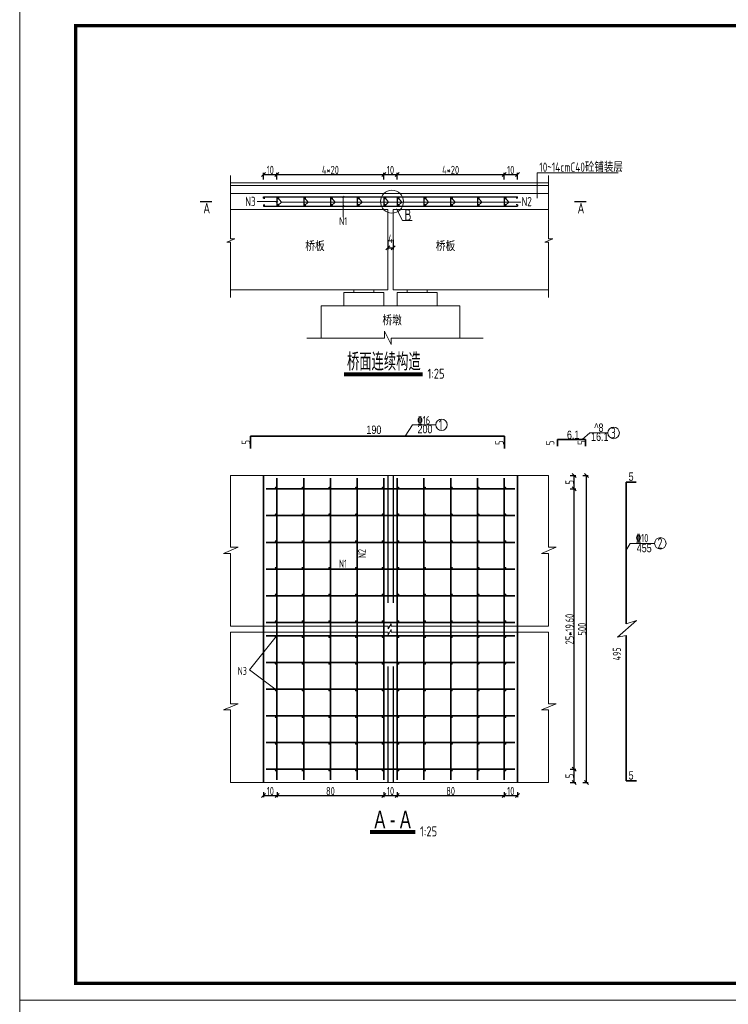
# Model space of a CAD drawing. Header units: inches. Extents: x 112594 to 193184, y 44995 to 116598.
# Tile 122 of 153: x 186820 to 188941, y 77922 to 80873. Entities that reach past the tile are written whole.
import ezdxf

# ---------------------------------------------------------------- set-up
doc = ezdxf.new("R2010")
doc.units = ezdxf.units.IN
doc.header["$MEASUREMENT"] = 0
doc.linetypes.add('ACAD_ISO03W100', pattern=[30, 12, -18])
doc.linetypes.add('DASHED', pattern=[19.05, 12.7, -6.35])
doc.layers.get('0').update_dxf_attribs({"lineweight": 15})
for name, color, linetype, lineweight in [('0文字', 6, 'Continuous', 18), ('0钢筋', 3, 'Continuous', 35), ('2CSX', 1, 'Continuous', 40), ('BM1', 7, 'Continuous', 15), ('标注', 7, 'Continuous', 18), ('虚线', 2, 'ACAD_ISO03W100', 25)]:
    doc.layers.add(name, color=color, linetype=linetype, lineweight=lineweight)
doc.layers.add('粗线-可见轮廓线、钢筋、结构分缝线、材料分界线、断层线、岩性分界线', color=1, linetype='Continuous')
doc.layers.add('配筋2', color=2, linetype='Continuous')
doc.styles.add('hz-e', font='hztxt_e.shx', dxfattribs={"width": 0.75, "bigfont": 'hztxt.shx'})
doc.styles.add('HZTXT', font='tssdeng.shx', dxfattribs={"width": 0.75, "bigfont": 'hztxt.shx'})
doc.styles.add('TSSD_Dimension', font='Tssdeng.shx', dxfattribs={"width": 0.7, "bigfont": 'hztxt.shx'})
doc.dimstyles.new('副本STANDARD', dxfattribs={"dimtxt": 45, "dimasz": 7.5, "dimexe": 5, "dimexo": 2.5, "dimgap": 1, "dimtad": 1, "dimdec": 0, "dimzin": 1, "dimdsep": 46, "dimtxsty": 'HZTXT', "dimblk1": 'OBLIQUE', "dimblk2": 'OBLIQUE', "dimsah": 1, "dimcen": 10, "dimclrd": 4, "dimclre": 4, "dimclrt": 4, "dimadec": 0, "dimazin": 0, "dimtfac": 1, "dimtdec": 0, "dimtmove": 2, "dimatfit": 3, "dimldrblk": 'OBLIQUE', "dimfxl": 1, "dimtolj": 1, "dimtzin": 0, "dimarcsym": 0})

# ---------------------------------------------------------------- blocks, each defined once
blk = doc.blocks.new('_Oblique')
at = {"color": 0, "linetype": 'ByBlock', "lineweight": -2}
blk.add_line((-0.5, -0.5), (0.5, 0.5), dxfattribs=at)
blk = doc.blocks.new('*D1456')
at = {"layer": '2CSX', "color": 4, "lineweight": -2}
for p, q in [((187550, 78558.3), (187550, 78542.8)), ((187550, 78547.8), (187590.1, 78547.8)), ((187590.1, 78558.3), (187590.1, 78542.8))]:
    blk.add_line(p, q, dxfattribs=at)
at = {"layer": '2CSX', "color": 4, "lineweight": -2, "xscale": 12, "yscale": 12, "zscale": 12, "rotation": 180}
blk.add_blockref('_Oblique', (187550, 78547.8), dxfattribs=at)
at = {"layer": '2CSX', "color": 4, "lineweight": -2, "xscale": 12, "yscale": 12, "zscale": 12}
blk.add_blockref('_Oblique', (187590.1, 78547.8), dxfattribs=at)
at = {"layer": '2CSX', "color": 4, "lineweight": -3, "insert": (187570.1, 78561.3), "char_height": 25, "attachment_point": 5, "style": 'HZTXT'}
blk.add_mtext('\\A1;10', dxfattribs=at)
blk = doc.blocks.new('*D1457')
at = {"layer": '2CSX', "color": 4, "lineweight": -2}
for p, q in [((187590.1, 78558.3), (187590.1, 78542.8)), ((187590.1, 78547.8), (187910.2, 78547.8)), ((187910.2, 78558.3), (187910.2, 78542.8))]:
    blk.add_line(p, q, dxfattribs=at)
at = {"layer": '2CSX', "color": 4, "lineweight": -2, "xscale": 12, "yscale": 12, "zscale": 12, "rotation": 180}
blk.add_blockref('_Oblique', (187590.1, 78547.8), dxfattribs=at)
at = {"layer": '2CSX', "color": 4, "lineweight": -2, "xscale": 12, "yscale": 12, "zscale": 12}
blk.add_blockref('_Oblique', (187910.2, 78547.8), dxfattribs=at)
at = {"layer": '2CSX', "color": 4, "lineweight": -3, "insert": (187750.1, 78561.3), "char_height": 25, "attachment_point": 5, "style": 'HZTXT'}
blk.add_mtext('\\A1;80', dxfattribs=at)
blk = doc.blocks.new('*D1458')
at = {"layer": '2CSX', "color": 4, "lineweight": -2}
for p, q in [((187910.2, 78558.3), (187910.2, 78542.8)), ((187910.2, 78547.8), (187949.8, 78547.8)), ((187949.8, 78558.3), (187949.8, 78542.8))]:
    blk.add_line(p, q, dxfattribs=at)
at = {"layer": '2CSX', "color": 4, "lineweight": -2, "xscale": 12, "yscale": 12, "zscale": 12, "rotation": 180}
blk.add_blockref('_Oblique', (187910.2, 78547.8), dxfattribs=at)
at = {"layer": '2CSX', "color": 4, "lineweight": -2, "xscale": 12, "yscale": 12, "zscale": 12}
blk.add_blockref('_Oblique', (187949.8, 78547.8), dxfattribs=at)
at = {"layer": '2CSX', "color": 4, "lineweight": -3, "insert": (187930, 78561.3), "char_height": 25, "attachment_point": 5, "style": 'HZTXT'}
blk.add_mtext('\\A1;10', dxfattribs=at)
blk = doc.blocks.new('*D1459')
at = {"layer": '2CSX', "color": 4, "lineweight": -2}
for p, q in [((187949.8, 78558.3), (187949.8, 78542.8)), ((187949.8, 78547.8), (188270, 78547.8)), ((188270, 78558.3), (188270, 78542.8))]:
    blk.add_line(p, q, dxfattribs=at)
at = {"layer": '2CSX', "color": 4, "lineweight": -2, "xscale": 12, "yscale": 12, "zscale": 12, "rotation": 180}
blk.add_blockref('_Oblique', (187949.8, 78547.8), dxfattribs=at)
at = {"layer": '2CSX', "color": 4, "lineweight": -2, "xscale": 12, "yscale": 12, "zscale": 12}
blk.add_blockref('_Oblique', (188270, 78547.8), dxfattribs=at)
at = {"layer": '2CSX', "color": 4, "lineweight": -3, "insert": (188109.9, 78561.3), "char_height": 25, "attachment_point": 5, "style": 'HZTXT'}
blk.add_mtext('\\A1;80', dxfattribs=at)
blk = doc.blocks.new('*D1460')
at = {"layer": '2CSX', "color": 4, "lineweight": -2}
for p, q in [((188270, 78558.3), (188270, 78542.8)), ((188270, 78547.8), (188310, 78547.8)), ((188310, 78558.3), (188310, 78542.8))]:
    blk.add_line(p, q, dxfattribs=at)
at = {"layer": '2CSX', "color": 4, "lineweight": -2, "xscale": 12, "yscale": 12, "zscale": 12, "rotation": 180}
blk.add_blockref('_Oblique', (188270, 78547.8), dxfattribs=at)
at = {"layer": '2CSX', "color": 4, "lineweight": -2, "xscale": 12, "yscale": 12, "zscale": 12}
blk.add_blockref('_Oblique', (188310, 78547.8), dxfattribs=at)
at = {"layer": '2CSX', "color": 4, "lineweight": -3, "insert": (188290, 78561.3), "char_height": 25, "attachment_point": 5, "style": 'HZTXT'}
blk.add_mtext('\\A1;10', dxfattribs=at)
blk = doc.blocks.new('*D1461')
at = {"layer": '2CSX', "color": 4, "lineweight": -2}
for p, q in [((188467.3, 78626.6), (188484.5, 78626.6)), ((188479.5, 78586.6), (188479.5, 78626.6)), ((188467.3, 78586.6), (188484.5, 78586.6))]:
    blk.add_line(p, q, dxfattribs=at)
at = {"layer": '2CSX', "color": 4, "lineweight": -2, "xscale": 12, "yscale": 12, "zscale": 12}
for p, rotation in [((188479.5, 78626.6), 90), ((188479.5, 78586.6), 270)]:
    blk.add_blockref('_Oblique', p, dxfattribs=dict(at, rotation=rotation))
at = {"layer": '2CSX', "color": 4, "lineweight": -3, "insert": (188466, 78606.6), "char_height": 25, "attachment_point": 5, "rotation": 90, "style": 'HZTXT'}
blk.add_mtext('\\A1;5', dxfattribs=at)
blk = doc.blocks.new('*D1462')
at = {"layer": '2CSX', "color": 4, "lineweight": -2}
for p, q in [((188467.3, 79466.7), (188484.5, 79466.7)), ((188479.5, 78626.6), (188479.5, 79466.7)), ((188467.3, 78626.6), (188484.5, 78626.6))]:
    blk.add_line(p, q, dxfattribs=at)
at = {"layer": '2CSX', "color": 4, "lineweight": -2, "xscale": 12, "yscale": 12, "zscale": 12}
for p, rotation in [((188479.5, 79466.7), 90), ((188479.5, 78626.6), 270)]:
    blk.add_blockref('_Oblique', p, dxfattribs=dict(at, rotation=rotation))
at = {"layer": '2CSX', "color": 4, "lineweight": -3, "insert": (188466, 79046.7), "char_height": 25, "attachment_point": 5, "rotation": 90, "style": 'HZTXT'}
blk.add_mtext('\\A1;25*19.60', dxfattribs=at)
blk = doc.blocks.new('*D1463')
at = {"layer": '2CSX', "color": 4, "lineweight": -2}
for p, q in [((188467.3, 79506.6), (188484.5, 79506.6)), ((188479.5, 79466.7), (188479.5, 79506.6)), ((188467.3, 79466.7), (188484.5, 79466.7))]:
    blk.add_line(p, q, dxfattribs=at)
at = {"layer": '2CSX', "color": 4, "lineweight": -2, "xscale": 12, "yscale": 12, "zscale": 12}
for p, rotation in [((188479.5, 79506.6), 90), ((188479.5, 79466.7), 270)]:
    blk.add_blockref('_Oblique', p, dxfattribs=dict(at, rotation=rotation))
at = {"layer": '2CSX', "color": 4, "lineweight": -3, "insert": (188466, 79486.7), "char_height": 25, "attachment_point": 5, "rotation": 90, "style": 'HZTXT'}
blk.add_mtext('\\A1;5', dxfattribs=at)
blk = doc.blocks.new('*D1464')
at = {"layer": '2CSX', "color": 4, "lineweight": -2}
for p, q in [((188506.1, 79506.6), (188521.8, 79506.6)), ((188516.8, 78586.6), (188516.8, 79506.6)), ((188506.1, 78586.6), (188521.8, 78586.6))]:
    blk.add_line(p, q, dxfattribs=at)
at = {"layer": '2CSX', "color": 4, "lineweight": -2, "xscale": 12, "yscale": 12, "zscale": 12}
for p, rotation in [((188516.8, 79506.6), 90), ((188516.8, 78586.6), 270)]:
    blk.add_blockref('_Oblique', p, dxfattribs=dict(at, rotation=rotation))
at = {"layer": '2CSX', "color": 4, "lineweight": -3, "insert": (188503.3, 79046.6), "char_height": 25, "attachment_point": 5, "rotation": 90, "style": 'HZTXT'}
blk.add_mtext('\\A1;500', dxfattribs=at)
blk = doc.blocks.new('*D1563')
at = {"layer": '2CSX', "color": 4, "lineweight": -2}
for p, q in [((187549.9, 80393.8), (187549.9, 80413.9)), ((187549.9, 80408.9), (187589.9, 80408.9)), ((187589.9, 80393.8), (187589.9, 80413.9))]:
    blk.add_line(p, q, dxfattribs=at)
at = {"layer": '2CSX', "color": 4, "lineweight": -2, "xscale": 12, "yscale": 12, "zscale": 12, "rotation": 180}
blk.add_blockref('_Oblique', (187549.9, 80408.9), dxfattribs=at)
at = {"layer": '2CSX', "color": 4, "lineweight": -2, "xscale": 12, "yscale": 12, "zscale": 12}
blk.add_blockref('_Oblique', (187589.9, 80408.9), dxfattribs=at)
at = {"layer": '2CSX', "color": 4, "lineweight": -3, "insert": (187569.9, 80422.4), "char_height": 25, "attachment_point": 5, "style": 'HZTXT'}
blk.add_mtext('\\A1;10', dxfattribs=at)
blk = doc.blocks.new('*D1564')
at = {"layer": '2CSX', "color": 4, "lineweight": -2}
for p, q in [((187589.9, 80393.8), (187589.9, 80413.9)), ((187589.9, 80408.9), (187909.9, 80408.9)), ((187909.9, 80393.8), (187909.9, 80413.9))]:
    blk.add_line(p, q, dxfattribs=at)
at = {"layer": '2CSX', "color": 4, "lineweight": -2, "xscale": 12, "yscale": 12, "zscale": 12, "rotation": 180}
blk.add_blockref('_Oblique', (187589.9, 80408.9), dxfattribs=at)
at = {"layer": '2CSX', "color": 4, "lineweight": -2, "xscale": 12, "yscale": 12, "zscale": 12}
blk.add_blockref('_Oblique', (187909.9, 80408.9), dxfattribs=at)
at = {"layer": '2CSX', "color": 4, "lineweight": -3, "insert": (187749.9, 80422.4), "char_height": 25, "attachment_point": 5, "style": 'HZTXT'}
blk.add_mtext('\\A1;4*20', dxfattribs=at)
blk = doc.blocks.new('*D1565')
at = {"layer": '2CSX', "color": 4, "lineweight": -2}
for p, q in [((187909.9, 80393.8), (187909.9, 80413.9)), ((187909.9, 80408.9), (187949.9, 80408.9)), ((187949.9, 80393.8), (187949.9, 80413.9))]:
    blk.add_line(p, q, dxfattribs=at)
at = {"layer": '2CSX', "color": 4, "lineweight": -2, "xscale": 12, "yscale": 12, "zscale": 12, "rotation": 180}
blk.add_blockref('_Oblique', (187909.9, 80408.9), dxfattribs=at)
at = {"layer": '2CSX', "color": 4, "lineweight": -2, "xscale": 12, "yscale": 12, "zscale": 12}
blk.add_blockref('_Oblique', (187949.9, 80408.9), dxfattribs=at)
at = {"layer": '2CSX', "color": 4, "lineweight": -3, "insert": (187929.9, 80422.4), "char_height": 25, "attachment_point": 5, "style": 'HZTXT'}
blk.add_mtext('\\A1;10', dxfattribs=at)
blk = doc.blocks.new('*D1566')
at = {"layer": '2CSX', "color": 4, "lineweight": -2}
for p, q in [((187949.9, 80393.8), (187949.9, 80413.9)), ((187949.9, 80408.9), (188269.9, 80408.9)), ((188269.9, 80393.8), (188269.9, 80413.9))]:
    blk.add_line(p, q, dxfattribs=at)
at = {"layer": '2CSX', "color": 4, "lineweight": -2, "xscale": 12, "yscale": 12, "zscale": 12, "rotation": 180}
blk.add_blockref('_Oblique', (187949.9, 80408.9), dxfattribs=at)
at = {"layer": '2CSX', "color": 4, "lineweight": -2, "xscale": 12, "yscale": 12, "zscale": 12}
blk.add_blockref('_Oblique', (188269.9, 80408.9), dxfattribs=at)
at = {"layer": '2CSX', "color": 4, "lineweight": -3, "insert": (188109.9, 80422.4), "char_height": 25, "attachment_point": 5, "style": 'HZTXT'}
blk.add_mtext('\\A1;4*20', dxfattribs=at)
blk = doc.blocks.new('*D1567')
at = {"layer": '2CSX', "color": 4, "lineweight": -2}
for p, q in [((188269.9, 80393.8), (188269.9, 80413.9)), ((188269.9, 80408.9), (188309.9, 80408.9)), ((188309.9, 80393.8), (188309.9, 80413.9))]:
    blk.add_line(p, q, dxfattribs=at)
at = {"layer": '2CSX', "color": 4, "lineweight": -2, "xscale": 12, "yscale": 12, "zscale": 12, "rotation": 180}
blk.add_blockref('_Oblique', (188269.9, 80408.9), dxfattribs=at)
at = {"layer": '2CSX', "color": 4, "lineweight": -2, "xscale": 12, "yscale": 12, "zscale": 12}
blk.add_blockref('_Oblique', (188309.9, 80408.9), dxfattribs=at)
at = {"layer": '2CSX', "color": 4, "lineweight": -3, "insert": (188289.9, 80422.4), "char_height": 25, "attachment_point": 5, "style": 'HZTXT'}
blk.add_mtext('\\A1;10', dxfattribs=at)
blk = doc.blocks.new('*D2049')
at = {"layer": '2CSX', "color": 4, "lineweight": -2}
for p, q in [((187921.9, 80212.9), (187921.9, 80184.2)), ((187937.9, 80212.9), (187937.9, 80184.2)), ((187921.9, 80189.2), (187937.9, 80189.2))]:
    blk.add_line(p, q, dxfattribs=at)
at = {"layer": '2CSX', "color": 4, "lineweight": -2, "xscale": 12, "yscale": 12, "zscale": 12, "rotation": 180}
blk.add_blockref('_Oblique', (187921.9, 80189.2), dxfattribs=at)
at = {"layer": '2CSX', "color": 4, "lineweight": -2, "xscale": 12, "yscale": 12, "zscale": 12}
blk.add_blockref('_Oblique', (187937.9, 80189.2), dxfattribs=at)
at = {"layer": '2CSX', "color": 4, "lineweight": -3, "insert": (187929.9, 80216.2), "char_height": 25, "attachment_point": 5, "style": 'HZTXT'}
blk.add_mtext('\\A1;4', dxfattribs=at)

msp = doc.modelspace()

# ---------------------------------------------------------------- linework, layer by layer
for p, q in [((186819.76981, 77935.0728), (186819.76981, 80935.37586)), ((187450.96891, 80406.00449), (187450.96891, 80216.41221)), ((188368.66833, 80337.70186), (188368.66833, 80414.21669)), ((188368.66833, 80414.21669), (188611.58474, 80414.21669)), ((188402.9196, 80406.00449), (188402.9196, 80216.41221)), ((187450.96891, 80383.49392), (188402.9196, 80383.49392)), ((187450.96891, 80375.49392), (188402.9196, 80375.49392)), ((187450.96891, 80351.49392), (188402.9196, 80351.49392)), ((187592.47474, 80339.05239), (187603.33735, 80326.39398)), ((187672.68776, 80339.05239), (187683.55038, 80326.39398)), ((187753.37775, 80339.05239), (187764.24037, 80326.39398)), ((187790.78338, 80343.80299), (187786.00107, 80339.18486)), ((187788.39222, 80341.49392), (187788.39222, 80281.18691)), ((187833.71376, 80339.05239), (187844.57637, 80326.39398)), ((187913.4226, 80339.05239), (187924.28522, 80326.39398)), ((187952.46223, 80339.05239), (187963.32484, 80326.39398)), ((188033.16998, 80339.05239), (188044.0326, 80326.39398)), ((188112.90125, 80339.05239), (188123.76387, 80326.39398)), ((188192.63549, 80339.05239), (188203.4981, 80326.39398)), ((188272.95062, 80339.05239), (188283.81323, 80326.39398)), ((187589.93251, 80327.49392), (187530.99377, 80327.49392)), ((187592.32366, 80329.80299), (187587.54135, 80325.18486)), ((187592.47474, 80316.11013), (187603.33735, 80326.39398)), ((187603.33735, 80326.39398), (188319.69521, 80326.39398)), ((187672.68776, 80316.11013), (187683.55038, 80326.39398)), ((187753.37775, 80316.11013), (187764.24037, 80326.39398)), ((187790.78338, 80315.80299), (187786.00107, 80311.18486)), ((187833.71376, 80316.11013), (187844.57637, 80326.39398)), ((187913.4226, 80316.11013), (187924.28522, 80326.39398)), ((187952.46223, 80316.11013), (187963.32484, 80326.39398)), ((188033.16998, 80316.11013), (188044.0326, 80326.39398)), ((188112.90125, 80316.11013), (188123.76387, 80326.39398)), ((188192.63549, 80316.11013), (188203.4981, 80326.39398)), ((188272.95062, 80316.11013), (188283.81323, 80326.39398)), ((187450.96891, 80303.49392), (187921.93251, 80303.49392)), ((187921.93251, 80303.49392), (187921.93251, 80063.49392)), ((187937.93251, 80303.49392), (187937.93251, 80063.49392)), ((187937.93251, 80303.49392), (188402.9196, 80303.49392)), ((187947.36948, 80306.07395), (187965.96872, 80271.35619)), ((187965.96872, 80271.35619), (187994.62855, 80271.35619)), ((187463.90216, 80216.41221), (187440.10711, 80206.55522)), ((187440.10711, 80206.55522), (187450.88218, 80206.55522)), ((187450.88218, 80206.55522), (187450.88218, 80040.08893)), ((187450.96891, 80216.41221), (187463.90216, 80216.41221)), ((188415.85285, 80216.41221), (188392.0578, 80206.55522)), ((188392.0578, 80206.55522), (188402.83287, 80206.55522)), ((188402.83287, 80206.55522), (188402.83287, 80040.08893)), ((188402.9196, 80216.41221), (188415.85285, 80216.41221)), ((187450.88218, 80063.49392), (187589.84577, 80063.49392)), ((187589.84577, 80063.49392), (187921.93251, 80063.49392)), ((187937.93251, 80063.49392), (188402.74613, 80063.49392)), ((187721.84577, 80015.49392), (187721.84577, 79918.5883)), ((187929.84577, 80015.49392), (187721.84577, 80015.49392)), ((187929.84577, 80015.49392), (188137.84577, 80015.49392)), ((188137.84577, 80015.49392), (188137.84577, 79918.56121)), ((187912.27011, 79918.5883), (187912.27011, 79939.69294)), ((187912.27011, 79939.69294), (187931.45924, 79899.18649)), ((187679.37987, 79918.5883), (187912.27011, 79918.5883)), ((187931.45924, 79899.18649), (187931.45924, 79918.56121)), ((187931.45924, 79918.56121), (188207.10673, 79918.56121)), ((187973.60321, 79624.39958), (187995.75095, 79658.95882)), ((187995.75095, 79658.95882), (188065.63735, 79658.95882)), ((188503.48499, 79614.54614), (188526.83764, 79634.47556)), ((188526.83764, 79634.47556), (188580.67108, 79634.47556)), ((187450.96891, 79506.62409), (188402.9196, 79506.62409)), ((187450.96891, 79506.62409), (187450.96891, 79291.96633)), ((188402.9196, 79506.62409), (188402.9196, 79291.96633)), ((187474.25608, 79291.96633), (187429.85395, 79273.17246)), ((187450.96891, 79291.96633), (187474.25608, 79291.96633)), ((188426.20677, 79291.96633), (188381.80464, 79273.17246)), ((188402.9196, 79291.96633), (188426.20677, 79291.96633)), ((188635.089, 79283.63798), (188647.15012, 79303.5674)), ((188647.15012, 79303.5674), (188720.60617, 79303.5674)), ((187429.85395, 79273.17246), (187451.10948, 79273.17246)), ((187451.10948, 79273.17246), (187451.10948, 79055.42409)), ((188381.80464, 79273.17246), (188403.06017, 79273.17246)), ((188403.06017, 79273.17246), (188403.06017, 79055.42409)), ((188666.55925, 79072.12931), (188609.71427, 79022.52587)), ((188635.089, 79062.55254), (188666.55925, 79072.12931)), ((187450.96891, 79055.42409), (187923.06602, 79055.42409)), ((187923.06602, 79047.01512), (187931.90476, 79062.65104)), ((187923.06602, 79055.42409), (187923.06602, 79047.01512)), ((187923.06602, 79029.41512), (187931.90476, 79045.05104)), ((187931.90476, 79062.65104), (187931.90476, 79055.42409)), ((187931.90476, 79055.42409), (188402.9196, 79055.42409)), ((187931.90476, 79045.05104), (187931.90476, 79037.82409)), ((187450.96891, 79037.82409), (187923.06602, 79037.82409)), ((187450.96891, 79037.82409), (187450.96891, 78823.16633)), ((187587.69268, 79024.25668), (187507.39066, 78924.90389)), ((187923.06602, 79037.82409), (187923.06602, 79029.41512)), ((187931.90476, 79037.82409), (188402.9196, 79037.82409)), ((188402.9196, 79037.82409), (188402.9196, 78823.16633)), ((188609.71427, 79022.52587), (188635.089, 79027.69736)), ((187507.39066, 78924.90389), (187587.69268, 78864.25668)), ((187474.25608, 78823.16633), (187429.85395, 78804.37246)), ((187429.85395, 78804.37246), (187451.10948, 78804.37246)), ((187450.96891, 78823.16633), (187474.25608, 78823.16633)), ((187451.10948, 78804.37246), (187451.10948, 78586.62409)), ((188426.20677, 78823.16633), (188381.80464, 78804.37246)), ((188381.80464, 78804.37246), (188403.06017, 78804.37246)), ((188402.9196, 78823.16633), (188426.20677, 78823.16633)), ((188403.06017, 78804.37246), (188403.06017, 78586.62409)), ((187450.96891, 78586.62409), (188402.9196, 78586.62409)), ((186819.76981, 74984.76464), (186819.76981, 77985.0677))]:
    msp.add_line(p, q)
at = {"lineweight": 60}
for p, q in [((187790.94983, 79811.84067), (188026.05435, 79811.84067)), ((187868.71641, 78440.38019), (188003.83915, 78440.38019))]:
    msp.add_line(p, q, dxfattribs=at)
for points, const_width in [([(187591.25368, 80338.14468, 1), (187595.25368, 80338.14468, 1)], 4), ([(187591.75368, 80338.14468, 1), (187594.75368, 80338.14468, 1)], 3), ([(187671.25368, 80338.14468, 1), (187675.25368, 80338.14468, 1)], 4), ([(187671.75368, 80338.14468, 1), (187674.75368, 80338.14468, 1)], 3), ([(187751.25368, 80338.14468, 1), (187755.25368, 80338.14468, 1)], 4), ([(187751.75368, 80338.14468, 1), (187754.75368, 80338.14468, 1)], 3), ([(187831.25368, 80338.14468, 1), (187835.25368, 80338.14468, 1)], 4), ([(187831.75368, 80338.14468, 1), (187834.75368, 80338.14468, 1)], 3), ([(187911.25368, 80338.14468, 1), (187915.25368, 80338.14468, 1)], 4), ([(187911.75368, 80338.14468, 1), (187914.75368, 80338.14468, 1)], 3), ([(187951.25368, 80338.14468, 1), (187955.25368, 80338.14468, 1)], 4), ([(187951.75368, 80338.14468, 1), (187954.75368, 80338.14468, 1)], 3), ([(188031.80105, 80338.317, 1), (188035.80105, 80338.317, 1)], 4), ([(188031.75368, 80338.14468, 1), (188034.75368, 80338.14468, 1)], 3), ([(188111.25368, 80338.14468, 1), (188115.25368, 80338.14468, 1)], 4), ([(188111.75368, 80338.14468, 1), (188114.75368, 80338.14468, 1)], 3), ([(188191.25368, 80338.14468, 1), (188195.25368, 80338.14468, 1)], 4), ([(188191.75368, 80338.14468, 1), (188194.75368, 80338.14468, 1)], 3), ([(188271.25368, 80338.14468, 1), (188275.25368, 80338.14468, 1)], 4), ([(188271.75368, 80338.14468, 1), (188274.75368, 80338.14468, 1)], 3), ([(187591.25368, 80317.00766, 1), (187595.25368, 80317.00766, 1)], 4), ([(187591.75368, 80317.00766, 1), (187594.75368, 80317.00766, 1)], 3), ([(187671.25368, 80317.00766, 1), (187675.25368, 80317.00766, 1)], 4), ([(187671.75368, 80317.00766, 1), (187674.75368, 80317.00766, 1)], 3), ([(187751.25368, 80317.00766, 1), (187755.25368, 80317.00766, 1)], 4), ([(187751.75368, 80317.00766, 1), (187754.75368, 80317.00766, 1)], 3), ([(187831.25368, 80317.00766, 1), (187835.25368, 80317.00766, 1)], 4), ([(187831.75368, 80317.00766, 1), (187834.75368, 80317.00766, 1)], 3), ([(187911.25368, 80317.00766, 1), (187915.25368, 80317.00766, 1)], 4), ([(187911.75368, 80317.00766, 1), (187914.75368, 80317.00766, 1)], 3), ([(187951.25368, 80317.00766, 1), (187955.25368, 80317.00766, 1)], 4), ([(187951.75368, 80317.00766, 1), (187954.75368, 80317.00766, 1)], 3), ([(188031.25368, 80317.00766, 1), (188035.25368, 80317.00766, 1)], 4), ([(188031.75368, 80317.00766, 1), (188034.75368, 80317.00766, 1)], 3), ([(188111.25368, 80317.00766, 1), (188115.25368, 80317.00766, 1)], 4), ([(188111.75368, 80317.00766, 1), (188114.75368, 80317.00766, 1)], 3), ([(188191.21882, 80316.66239, 1), (188195.21882, 80316.66239, 1)], 4), ([(188191.75368, 80317.00766, 1), (188194.75368, 80317.00766, 1)], 3), ([(188271.25368, 80317.00766, 1), (188275.25368, 80317.00766, 1)], 4), ([(188271.75368, 80317.00766, 1), (188274.75368, 80317.00766, 1)], 3), ([(187585.0294, 79470.17521, 1), (187588.0294, 79470.17521, 1)], 3), ([(187665.0294, 79470.17521, 1), (187668.0294, 79470.17521, 1)], 3), ([(187745.0294, 79470.17521, 1), (187748.0294, 79470.17521, 1)], 3), ([(187825.0294, 79470.17521, 1), (187828.0294, 79470.17521, 1)], 3), ([(187905.0294, 79470.17521, 1), (187908.0294, 79470.17521, 1)], 3), ([(187955.00908, 79470.17521, -1), (187952.00908, 79470.17521, -1)], 3), ([(188035.00908, 79470.17521, -1), (188032.00908, 79470.17521, -1)], 3), ([(188115.00908, 79470.17521, -1), (188112.00908, 79470.17521, -1)], 3), ([(188195.00908, 79470.17521, -1), (188192.00908, 79470.17521, -1)], 3), ([(188275.00908, 79470.17521, -1), (188272.00908, 79470.17521, -1)], 3), ([(187585.0294, 79390.17521, 1), (187588.0294, 79390.17521, 1)], 3), ([(187665.0294, 79390.17521, 1), (187668.0294, 79390.17521, 1)], 3), ([(187745.0294, 79390.17521, 1), (187748.0294, 79390.17521, 1)], 3), ([(187825.0294, 79390.17521, 1), (187828.0294, 79390.17521, 1)], 3), ([(187905.0294, 79390.17521, 1), (187908.0294, 79390.17521, 1)], 3), ([(187955.00908, 79390.17521, -1), (187952.00908, 79390.17521, -1)], 3), ([(188035.00908, 79390.17521, -1), (188032.00908, 79390.17521, -1)], 3), ([(188115.00908, 79390.17521, -1), (188112.00908, 79390.17521, -1)], 3), ([(188195.00908, 79390.17521, -1), (188192.00908, 79390.17521, -1)], 3), ([(188275.00908, 79390.17521, -1), (188272.00908, 79390.17521, -1)], 3), ([(187585.0294, 79310.17521, 1), (187588.0294, 79310.17521, 1)], 3), ([(187665.0294, 79310.17521, 1), (187668.0294, 79310.17521, 1)], 3), ([(187745.0294, 79310.17521, 1), (187748.0294, 79310.17521, 1)], 3), ([(187825.0294, 79310.17521, 1), (187828.0294, 79310.17521, 1)], 3), ([(187905.0294, 79310.17521, 1), (187908.0294, 79310.17521, 1)], 3), ([(187955.00908, 79310.17521, -1), (187952.00908, 79310.17521, -1)], 3), ([(188035.00908, 79310.17521, -1), (188032.00908, 79310.17521, -1)], 3), ([(188115.00908, 79310.17521, -1), (188112.00908, 79310.17521, -1)], 3), ([(188195.00908, 79310.17521, -1), (188192.00908, 79310.17521, -1)], 3), ([(188275.00908, 79310.17521, -1), (188272.00908, 79310.17521, -1)], 3), ([(187585.0294, 79230.17521, 1), (187588.0294, 79230.17521, 1)], 3), ([(187665.0294, 79230.17521, 1), (187668.0294, 79230.17521, 1)], 3), ([(187745.0294, 79230.17521, 1), (187748.0294, 79230.17521, 1)], 3), ([(187825.0294, 79230.17521, 1), (187828.0294, 79230.17521, 1)], 3), ([(187905.0294, 79230.17521, 1), (187908.0294, 79230.17521, 1)], 3), ([(187955.00908, 79230.17521, -1), (187952.00908, 79230.17521, -1)], 3), ([(188035.00908, 79230.17521, -1), (188032.00908, 79230.17521, -1)], 3), ([(188115.00908, 79230.17521, -1), (188112.00908, 79230.17521, -1)], 3), ([(188195.00908, 79230.17521, -1), (188192.00908, 79230.17521, -1)], 3), ([(188275.00908, 79230.17521, -1), (188272.00908, 79230.17521, -1)], 3), ([(187585.0294, 79150.17521, 1), (187588.0294, 79150.17521, 1)], 3), ([(187665.0294, 79150.17521, 1), (187668.0294, 79150.17521, 1)], 3), ([(187745.0294, 79150.17521, 1), (187748.0294, 79150.17521, 1)], 3), ([(187825.0294, 79150.17521, 1), (187828.0294, 79150.17521, 1)], 3), ([(187905.0294, 79150.17521, 1), (187908.0294, 79150.17521, 1)], 3), ([(187955.00908, 79150.17521, -1), (187952.00908, 79150.17521, -1)], 3), ([(188035.00908, 79150.17521, -1), (188032.00908, 79150.17521, -1)], 3), ([(188115.00908, 79150.17521, -1), (188112.00908, 79150.17521, -1)], 3), ([(188195.00908, 79150.17521, -1), (188192.00908, 79150.17521, -1)], 3), ([(188275.00908, 79150.17521, -1), (188272.00908, 79150.17521, -1)], 3), ([(187585.0294, 79070.17521, 1), (187588.0294, 79070.17521, 1)], 3), ([(187665.0294, 79070.17521, 1), (187668.0294, 79070.17521, 1)], 3), ([(187745.0294, 79070.17521, 1), (187748.0294, 79070.17521, 1)], 3), ([(187825.0294, 79070.17521, 1), (187828.0294, 79070.17521, 1)], 3), ([(187905.0294, 79070.17521, 1), (187908.0294, 79070.17521, 1)], 3), ([(187955.00908, 79070.17521, -1), (187952.00908, 79070.17521, -1)], 3), ([(188035.00908, 79070.17521, -1), (188032.00908, 79070.17521, -1)], 3), ([(188115.00908, 79070.17521, -1), (188112.00908, 79070.17521, -1)], 3), ([(188195.00908, 79070.17521, -1), (188192.00908, 79070.17521, -1)], 3), ([(188275.00908, 79070.17521, -1), (188272.00908, 79070.17521, -1)], 3), ([(187585.0294, 79023.07297, -1), (187588.0294, 79023.07297, -1)], 3), ([(187665.0294, 79023.07297, -1), (187668.0294, 79023.07297, -1)], 3), ([(187745.0294, 79023.07297, -1), (187748.0294, 79023.07297, -1)], 3), ([(187825.0294, 79023.07297, -1), (187828.0294, 79023.07297, -1)], 3), ([(187905.0294, 79023.07297, -1), (187908.0294, 79023.07297, -1)], 3), ([(187955.00908, 79023.07297, 1), (187952.00908, 79023.07297, 1)], 3), ([(187952.49406, 79024.25668, -1), (187954.49406, 79024.25668, -1)], 2), ([(188035.00908, 79023.07297, 1), (188032.00908, 79023.07297, 1)], 3), ([(188032.49406, 79024.25668, -1), (188034.49406, 79024.25668, -1)], 2), ([(188115.00908, 79023.07297, 1), (188112.00908, 79023.07297, 1)], 3), ([(188112.49406, 79024.25668, -1), (188114.49406, 79024.25668, -1)], 2), ([(188195.00908, 79023.07297, 1), (188192.00908, 79023.07297, 1)], 3), ([(188192.49406, 79024.25668, -1), (188194.49406, 79024.25668, -1)], 2), ([(188275.00908, 79023.07297, 1), (188272.00908, 79023.07297, 1)], 3), ([(188272.49406, 79024.25668, -1), (188274.49406, 79024.25668, -1)], 2), ([(187585.0294, 78943.07297, -1), (187588.0294, 78943.07297, -1)], 3), ([(187665.0294, 78943.07297, -1), (187668.0294, 78943.07297, -1)], 3), ([(187745.0294, 78943.07297, -1), (187748.0294, 78943.07297, -1)], 3), ([(187825.0294, 78943.07297, -1), (187828.0294, 78943.07297, -1)], 3), ([(187905.0294, 78943.07297, -1), (187908.0294, 78943.07297, -1)], 3), ([(187955.00908, 78943.07297, 1), (187952.00908, 78943.07297, 1)], 3), ([(188035.00908, 78943.07297, 1), (188032.00908, 78943.07297, 1)], 3), ([(188115.00908, 78943.07297, 1), (188112.00908, 78943.07297, 1)], 3), ([(188195.00908, 78943.07297, 1), (188192.00908, 78943.07297, 1)], 3), ([(188275.00908, 78943.07297, 1), (188272.00908, 78943.07297, 1)], 3), ([(187585.0294, 78863.07297, -1), (187588.0294, 78863.07297, -1)], 3), ([(187665.0294, 78863.07297, -1), (187668.0294, 78863.07297, -1)], 3), ([(187745.0294, 78863.07297, -1), (187748.0294, 78863.07297, -1)], 3), ([(187825.0294, 78863.07297, -1), (187828.0294, 78863.07297, -1)], 3), ([(187905.0294, 78863.07297, -1), (187908.0294, 78863.07297, -1)], 3), ([(187955.00908, 78863.07297, 1), (187952.00908, 78863.07297, 1)], 3), ([(188035.00908, 78863.07297, 1), (188032.00908, 78863.07297, 1)], 3), ([(188115.00908, 78863.07297, 1), (188112.00908, 78863.07297, 1)], 3), ([(188195.00908, 78863.07297, 1), (188192.00908, 78863.07297, 1)], 3), ([(188275.00908, 78863.07297, 1), (188272.00908, 78863.07297, 1)], 3), ([(187585.0294, 78783.07297, -1), (187588.0294, 78783.07297, -1)], 3), ([(187665.0294, 78783.07297, -1), (187668.0294, 78783.07297, -1)], 3), ([(187745.0294, 78783.07297, -1), (187748.0294, 78783.07297, -1)], 3), ([(187825.0294, 78783.07297, -1), (187828.0294, 78783.07297, -1)], 3), ([(187905.0294, 78783.07297, -1), (187908.0294, 78783.07297, -1)], 3), ([(187955.00908, 78783.07297, 1), (187952.00908, 78783.07297, 1)], 3), ([(188035.00908, 78783.07297, 1), (188032.00908, 78783.07297, 1)], 3), ([(188115.00908, 78783.07297, 1), (188112.00908, 78783.07297, 1)], 3), ([(188195.00908, 78783.07297, 1), (188192.00908, 78783.07297, 1)], 3), ([(188275.00908, 78783.07297, 1), (188272.00908, 78783.07297, 1)], 3), ([(187585.0294, 78703.07297, -1), (187588.0294, 78703.07297, -1)], 3), ([(187665.0294, 78703.07297, -1), (187668.0294, 78703.07297, -1)], 3), ([(187745.0294, 78703.07297, -1), (187748.0294, 78703.07297, -1)], 3), ([(187825.0294, 78703.07297, -1), (187828.0294, 78703.07297, -1)], 3), ([(187905.0294, 78703.07297, -1), (187908.0294, 78703.07297, -1)], 3), ([(187955.00908, 78703.07297, 1), (187952.00908, 78703.07297, 1)], 3), ([(188035.00908, 78703.07297, 1), (188032.00908, 78703.07297, 1)], 3), ([(188115.00908, 78703.07297, 1), (188112.00908, 78703.07297, 1)], 3), ([(188195.00908, 78703.07297, 1), (188192.00908, 78703.07297, 1)], 3), ([(188275.00908, 78703.07297, 1), (188272.00908, 78703.07297, 1)], 3), ([(187585.0294, 78623.07297, -1), (187588.0294, 78623.07297, -1)], 3), ([(187665.0294, 78623.07297, -1), (187668.0294, 78623.07297, -1)], 3), ([(187745.0294, 78623.07297, -1), (187748.0294, 78623.07297, -1)], 3), ([(187825.0294, 78623.07297, -1), (187828.0294, 78623.07297, -1)], 3), ([(187905.0294, 78623.07297, -1), (187908.0294, 78623.07297, -1)], 3), ([(187955.00908, 78623.07297, 1), (187952.00908, 78623.07297, 1)], 3), ([(188035.00908, 78623.07297, 1), (188032.00908, 78623.07297, 1)], 3), ([(188115.00908, 78623.07297, 1), (188112.00908, 78623.07297, 1)], 3), ([(188195.00908, 78623.07297, 1), (188192.00908, 78623.07297, 1)], 3), ([(188275.00908, 78623.07297, 1), (188272.00908, 78623.07297, 1)], 3)]:
    msp.add_lwpolyline(points, format="xyb", close=True, dxfattribs=dict(const_width=const_width))
at = {"const_width": 4}
for points in [[(187359.36042, 80327.81347), (187395.50283, 80327.81347)], [(188479.77985, 80327.81347), (188515.92226, 80327.81347)]]:
    msp.add_lwpolyline(points, dxfattribs=at)
for points in [[(187789.93251, 80055.49392), (187909.93251, 80055.49392), (187909.93251, 80015.49392), (187789.93251, 80015.49392)], [(187819.93251, 80063.49392), (187879.93251, 80063.49392), (187879.93251, 80055.49392), (187819.93251, 80055.49392)], [(188069.93251, 80055.49392), (187949.93251, 80055.49392), (187949.93251, 80015.49392), (188069.93251, 80015.49392)], [(188039.93251, 80063.49392), (187979.93251, 80063.49392), (187979.93251, 80055.49392), (188039.93251, 80055.49392)]]:
    msp.add_lwpolyline(points, close=True)
for points in [[(187791.40683, 79805.65197), (188026.05435, 79805.65197)], [(187868.71641, 78434.19149), (188003.83915, 78434.19149)]]:
    msp.add_lwpolyline(points)
for centre, radius in [((187934.28209, 80327.65757), 34.35703), ((188082.82154, 79658.95882), 17.18419), ((188597.85527, 79634.47556), 17.18419), ((188737.79035, 79303.5674), 17.18419)]:
    msp.add_circle(centre, radius)
at = {"layer": '0钢筋'}
for p, q in [((187510.86041, 79587.94738), (187510.86041, 79624.39958)), ((187510.86041, 79624.39958), (188270.86041, 79624.39958)), ((188270.86041, 79624.39958), (188270.86041, 79587.94738)), ((188429.54554, 79594.54614), (188429.54554, 79614.54614)), ((188429.54554, 79614.54614), (188513.45142, 79614.54614)), ((188513.45142, 79614.54614), (188513.45142, 79594.54614)), ((187550.01924, 79506.62409), (187550.01924, 78586.62409)), ((187590.01924, 79498.62409), (187590.01924, 78594.62409)), ((187670.01924, 79498.62409), (187670.01924, 78594.62409)), ((187750.01924, 79498.62409), (187750.01924, 78594.62409)), ((187830.01924, 79498.62409), (187830.01924, 78594.62409)), ((187910.01924, 79498.62409), (187910.01924, 78594.62409)), ((187950.01924, 79498.62409), (187950.01924, 78594.62409)), ((188030.01924, 79498.62409), (188030.01924, 78594.62409)), ((188110.01924, 79498.62409), (188110.01924, 78594.62409)), ((188190.01924, 79498.62409), (188190.01924, 78594.62409)), ((188270.01924, 79498.62409), (188270.01924, 78594.62409)), ((188310.01924, 79506.62409), (188310.01924, 78586.62409)), ((188635.089, 79487.46526), (188665.86362, 79487.46526)), ((188635.089, 79062.55254), (188635.089, 79487.46526)), ((187558.01924, 79466.62409), (188302.01924, 79466.62409)), ((187558.01924, 79386.62409), (188302.01924, 79386.62409)), ((187558.01924, 79306.62409), (188302.01924, 79306.62409)), ((187558.01924, 79226.62409), (188302.01924, 79226.62409)), ((187558.01924, 79146.62409), (188302.01924, 79146.62409)), ((187558.01924, 79066.62409), (188302.01924, 79066.62409)), ((187558.01924, 79026.62409), (188302.01924, 79026.62409)), ((188635.089, 78592.08209), (188635.089, 79027.69736)), ((187558.01924, 78946.62409), (188302.01924, 78946.62409)), ((187558.01924, 78866.62409), (188302.01924, 78866.62409)), ((187558.01924, 78786.62409), (188302.01924, 78786.62409)), ((187558.01924, 78706.62409), (188302.01924, 78706.62409)), ((187558.01924, 78626.62409), (188302.01924, 78626.62409)), ((188635.089, 78592.08209), (188666.8253, 78592.08209))]:
    msp.add_line(p, q, dxfattribs=at)
at = {"layer": 'BM1', "linetype": 'Continuous'}
msp.add_line((191062.59813, 77935.0728), (186819.76981, 77935.0728), dxfattribs=at)
at = {"layer": 'BM1', "color": 0, "linetype": 'Continuous', "const_width": 9.99898}
msp.add_lwpolyline([(186987.61391, 77985.0677), (186987.61391, 80855.07487), (191012.60324, 80855.07487), (191012.60324, 77985.0677)], close=True, dxfattribs=at)
at = {"layer": '粗线-可见轮廓线、钢筋、结构分缝线、材料分界线、断层线、岩性分界线'}
for p, q in [((187549.93251, 80341.49392), (188309.93251, 80341.49392)), ((187549.93251, 80337.49392), (187549.93251, 80341.49392)), ((187549.93251, 80337.49392), (187553.93251, 80337.49392)), ((187589.93251, 80341.49392), (187589.93251, 80313.49392)), ((187669.93251, 80341.49392), (187669.93251, 80313.49392)), ((187749.93251, 80341.49392), (187749.93251, 80313.49392)), ((187829.93251, 80341.49392), (187829.93251, 80313.49392)), ((187909.93251, 80341.49392), (187909.93251, 80313.49392)), ((187949.93251, 80341.49392), (187949.93251, 80313.49392)), ((188029.93251, 80341.49392), (188029.93251, 80313.49392)), ((188109.93251, 80341.49392), (188109.93251, 80313.49392)), ((188189.93251, 80341.49392), (188189.93251, 80313.49392)), ((188269.93251, 80341.49392), (188269.93251, 80313.49392)), ((188309.93251, 80337.49392), (188305.93251, 80337.49392)), ((188309.93251, 80337.49392), (188305.93251, 80337.49392)), ((188309.93251, 80337.49392), (188309.93251, 80341.49392)), ((188309.93251, 80337.49392), (188309.93251, 80341.49392)), ((187549.93251, 80317.49392), (187549.93251, 80313.49392)), ((187549.93251, 80317.49392), (187553.93251, 80317.49392)), ((187549.93251, 80313.49392), (188309.93251, 80313.49392)), ((188309.93251, 80317.49392), (188305.93251, 80317.49392)), ((188309.93251, 80317.49392), (188305.93251, 80317.49392)), ((188309.93251, 80317.49392), (188309.93251, 80313.49392)), ((188309.93251, 80317.49392), (188309.93251, 80313.49392))]:
    msp.add_line(p, q, dxfattribs=at)
at = {"layer": '虚线', "linetype": 'DASHED', "ltscale": 30}
for p, q in [((187922.01924, 79506.62409), (187922.01924, 78586.62409)), ((187938.01924, 79506.62409), (187938.01924, 78586.62409))]:
    msp.add_line(p, q, dxfattribs=at)

# ---------------------------------------------------------------- texts
for s, height, style, width, p in [('10~14cmC40砼铺装层', 28, 'HZTXT', 0.75, (188375.61475, 80416.79586)), ('N3', 28, 'HZTXT', 0.75, (187494.79045, 80314.11875)), ('N2', 28, 'HZTXT', 0.75, (188322.05125, 80313.87509)), ('A', 32, 'HZTXT', 0.75, (187369.35164, 80292.03204)), ('A', 32, 'HZTXT', 0.75, (188489.77107, 80292.03204)), ('N1', 24, 'HZTXT', 0.75, (187776.28857, 80257.12306)), ('B', 33.6, 'HZTXT', 0.75, (187972.17445, 80270.90387)), ('桥板', 28, 'HZTXT', 0.8, (187674.71567, 80179.37678)), ('桥板', 28, 'HZTXT', 0.8, (188065.65721, 80179.37678)), ('桥墩', 28, 'HZTXT', 0.8, (187905.67967, 79957.17421)), ('桥面连续构造', 52.5, 'hz-e', 0.7, (187799.73743, 79821.49921)), ('1:25', 30, 'HZTXT', 0.8, (188040.57988, 79796.93488)), ('N1', 24, 'HZTXT', 0.75, (187775.68825, 79230.66512)), ('N3', 24, 'HZTXT', 0.75, (187472.49748, 78909.54123)), ('A - A', 52.5, 'hz-e', 0.7, (187881.5877, 78450.03873)), ('1:25', 30, 'HZTXT', 0.8, (188018.36468, 78425.47441))]:
    msp.add_text(s, height=height, dxfattribs=dict(style=style, width=width)).set_placement(p)
at = {"style": 'HZTXT', "width": 0.75}
for s, p in [('N2', (187856.67796, 79259.62531)), ('495', (188619.47879, 78953.03234))]:
    msp.add_text(s, height=24, rotation=90, dxfattribs=at).set_placement(p)
at = {"layer": '0文字', "style": 'hz-e', "width": 0.8}
for s, p in [('200', (188010.76396, 79633.46498)), ('^ 8', (188540.03758, 79637.77774)), ('190', (187857.84611, 79631.46424)), ('6.1', (188458.16394, 79616.27679)), ('16.1', (188530.38129, 79610.49803)), ('5', (188642.74342, 79491.15428)), ('455', (188667.16455, 79276.97514)), ('5', (188642.74342, 78595.77112))]:
    msp.add_text(s, height=25, dxfattribs=at).set_placement(p)
at = {"layer": '0文字', "style": 'HZTXT', "width": 0.8}
for p in [(187509.30645, 79599.39569), (188268.56985, 79598.64761), (188420.42136, 79597.81111), (188514.77989, 79598.66994)]:
    msp.add_text('5', height=25, rotation=90, dxfattribs=at).set_placement(p)
at = {"layer": '标注', "style": 'HZTXT', "width": 0.7}
for s, p in [('1', (188074.3444, 79643.04602)), ('3', (188589.37813, 79618.56277)), ('2', (188729.31321, 79287.65461))]:
    msp.add_text(s, height=32, dxfattribs=at).set_placement(p)
at = {"layer": '配筋2', "color": 2, "style": 'TSSD_Dimension', "width": 0.75}
for s, p in [('%%13216', (188010.17208, 79659.8899)), ('%%13210', (188664.21417, 79306.86958))]:
    msp.add_text(s, height=25, rotation=0.00001699, dxfattribs=at).set_placement(p)

# ---------------------------------------------------------------- dimensions: what is measured, and where the dimension line sits
at = {"layer": '2CSX', "lineweight": -3}
for base, p1, p2, picture, middle in [((187589.93251, 80408.89012), (187549.93251, 80391.29823), (187589.93251, 80391.29823), '*D1563', (187569.93251, 80422.39012)), ((187949.93251, 80408.89012), (187909.93251, 80391.29823), (187949.93251, 80391.29823), '*D1565', (187929.93251, 80422.39012)), ((188309.93251, 80408.89012), (188269.93251, 80391.29823), (188309.93251, 80391.29823), '*D1567', (188289.93251, 80422.39012)), ((187590.11852, 78547.79168), (187550.01924, 78560.77473), (187590.11852, 78560.77473), '*D1456', (187570.06888, 78561.29168)), ((187910.15491, 78547.79168), (187590.11852, 78560.77473), (187910.15491, 78560.77473), '*D1457', (187750.13672, 78561.29168)), ((187949.81817, 78547.79168), (187910.15491, 78560.77473), (187949.81817, 78560.77473), '*D1458', (187929.98654, 78561.29168)), ((188269.9915, 78547.79168), (187949.81817, 78560.77473), (188269.9915, 78560.77473), '*D1459', (188109.90484, 78561.29168)), ((188310.01924, 78547.79168), (188269.9915, 78560.77473), (188310.01924, 78560.77473), '*D1460', (188290.00537, 78561.29168))]:
    dim = msp.add_linear_dim(base=base, p1=p1, p2=p2, dimstyle='副本STANDARD', override={"dimtxt": 25, "dimasz": 12, "dimlfac": 0.25}, dxfattribs=at)
    dim.commit()
    dim.dimension.update_dxf_attribs({"geometry": picture, "text_midpoint": middle})
for base, p1, p2, picture, middle in [((187909.93251, 80408.89012), (187589.93251, 80391.29823), (187909.93251, 80391.29823), '*D1564', (187749.93251, 80422.39012)), ((188269.93251, 80408.89012), (187949.93251, 80391.29823), (188269.93251, 80391.29823), '*D1566', (188109.93251, 80422.39012))]:
    dim = msp.add_linear_dim(base=base, p1=p1, p2=p2, text='4*20', dimstyle='副本STANDARD', override={"dimtxt": 25, "dimasz": 12, "dimlfac": 0.25}, dxfattribs=at)
    dim.commit()
    dim.dimension.update_dxf_attribs({"geometry": picture, "text_midpoint": middle})
dim = msp.add_linear_dim(base=(187937.93251, 80189.17651), p1=(187921.93251, 80215.37454), p2=(187937.93251, 80215.37454), text='4', dimstyle='副本STANDARD', override={"dimtxt": 25, "dimasz": 12, "dimlfac": 0.25}, dxfattribs=at)
dim.commit()
dim.dimension.update_dxf_attribs({"geometry": '*D2049', "text_midpoint": (187929.93251, 80216.2134), "dimtype": 160})
for base, p1, p2, text, picture, middle in [((188479.47171, 79506.62409), (188464.82499, 79466.71104), (188464.82499, 79506.62409), '5', '*D1463', (188465.97171, 79486.66757)), ((188516.81921, 79506.62409), (188503.62089, 78586.62409), (188503.62089, 79506.62409), '500', '*D1464', (188503.31921, 79046.62409)), ((188479.47171, 79466.71104), (188464.82499, 78626.62409), (188464.82499, 79466.71104), '25*19.60', '*D1462', (188465.97171, 79046.66757)), ((188479.47171, 78626.62409), (188464.82499, 78586.62409), (188464.82499, 78626.62409), '5', '*D1461', (188465.97171, 78606.62409))]:
    dim = msp.add_linear_dim(base=base, p1=p1, p2=p2, angle=90, text=text, dimstyle='副本STANDARD', override={"dimtxt": 25, "dimasz": 12, "dimlfac": 0.25}, dxfattribs=at)
    dim.commit()
    dim.dimension.update_dxf_attribs({"geometry": picture, "text_midpoint": middle})

doc.saveas('drawing.dxf')
